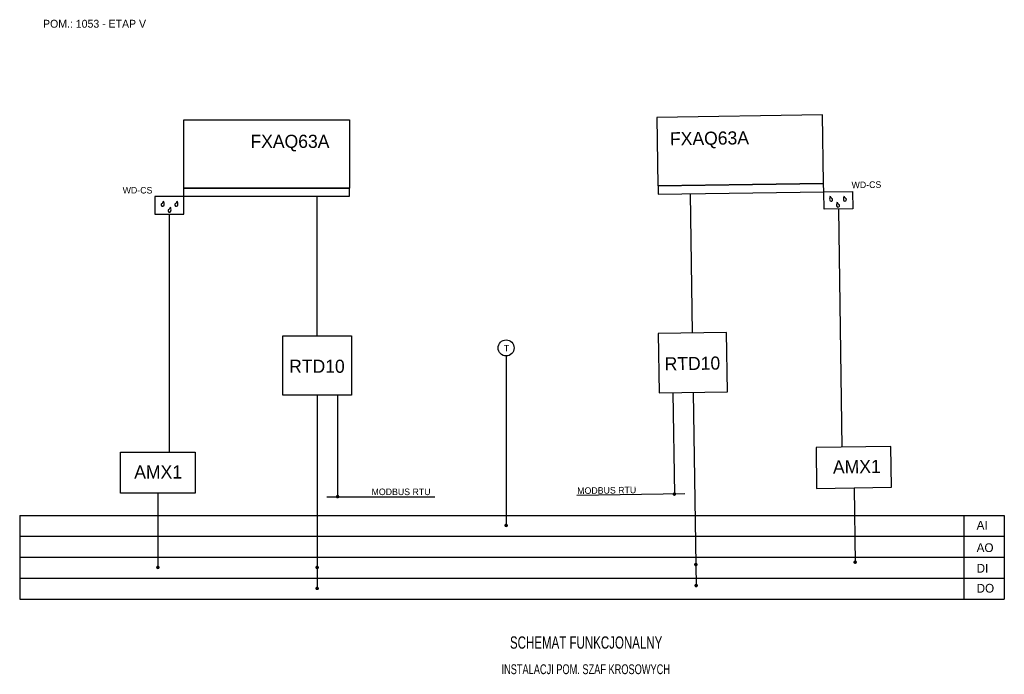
# Model space of a CAD drawing. Extents: x 14 to 294, y 3 to 190.
import ezdxf
from ezdxf.enums import TextEntityAlignment as Align

# ---------------------------------------------------------------- set-up
doc = ezdxf.new("R2010")
doc.units = 0
doc.header["$LTSCALE"] = 12
doc.header["$MEASUREMENT"] = 0
doc.linetypes.add('DASHDOT', pattern=[1, 0.5, -0.25, 0, -0.25])
doc.linetypes.add('SOLID', pattern=[0])
for name, color, linetype in [('KONTUR', 7, 'CONTINUOUS'), ('OPISY', 3, 'CONTINUOUS'), ('OSIE', 2, 'DASHDOT'), ('WYMIARY', 1, 'CONTINUOUS')]:
    doc.layers.add(name, color=color, linetype=linetype)
doc.styles.add('POLSKIS', font='POLSKIS')

msp = doc.modelspace()

# ---------------------------------------------------------------- linework, layer by layer
at = {"layer": 'KONTUR'}
for p, q in [((13.95, 48.7), (293.93, 48.7)), ((293.93, 48.7), (293.93, 24.82)), ((13.95, 42.73), (293.93, 42.73)), ((13.95, 36.76), (293.93, 36.76)), ((13.95, 30.79), (293.93, 30.79)), ((13.95, 24.82), (293.93, 24.82))]:
    msp.add_line(p, q, dxfattribs=at)
at = {"layer": 'KONTUR', "linetype": 'Continuous'}
msp.add_line((282.39, 48.74), (282.39, 24.8), dxfattribs=at)
at = {"layer": 'KONTUR', "linetype": 'SOLID'}
for points in [[(242.26, 162.56), (195.09, 161.85), (195.38, 142.4), (242.55, 143.1)], [(60.59, 161.2), (107.76, 161.2), (107.76, 141.74), (60.59, 141.74)], [(242.55, 143.1), (195.46, 142.4), (195.5, 139.99), (242.58, 140.69)], [(60.59, 141.74), (107.68, 141.74), (107.68, 139.33), (60.59, 139.33)], [(242.58, 140.69), (250.77, 140.81), (250.84, 135.86), (242.66, 135.74)], [(60.59, 139.33), (52.4, 139.33), (52.4, 134.37), (60.59, 134.37)], [(88.79, 99.75), (108.27, 99.75), (108.27, 82.85), (88.79, 82.85)], [(214.98, 100.7), (195.5, 100.4), (195.75, 83.51), (215.23, 83.8)], [(261.65, 68.29), (240.39, 67.98), (240.57, 56.37), (261.83, 56.68)], [(42.6, 66.65), (63.86, 66.65), (63.86, 55.04), (42.6, 55.04)]]:
    msp.add_lwpolyline(points, close=True, dxfattribs=at)
at = {"layer": 'KONTUR', "color": 1, "const_width": 0.5}
for points in [[(104.09, 54.01, 1), (104.59, 54.01, 1)], [(200.37, 54.74, -1), (199.87, 54.73, -1)], [(152.02, 45.83, 1), (152.52, 45.83, 1)], [(52.99, 33.89, 1), (53.49, 33.89, 1)], [(98.28, 33.89, 1), (98.78, 33.89, 1)], [(206.47, 34.7, -1), (205.97, 34.7, -1)], [(251.76, 35.38, -1), (251.26, 35.38, -1)], [(98.28, 27.92, 1), (98.78, 27.92, 1)], [(206.56, 28.73, -1), (206.06, 28.73, -1)]]:
    msp.add_lwpolyline(points, format="xyb", close=True, dxfattribs=at)
at = {"layer": 'KONTUR', "linetype": 'SOLID'}
for centre, radius, start, end in [((54.6, 137.03), 0.424, 125.8724, 353.4308), ((53.56, 138.46), 1.35, 305.8724, 341.8697), ((53.08, 137.2), 1.95, 353.4308, 25.6448), ((58.49, 137.03), 0.424, 125.8724, 353.4308), ((57.46, 138.46), 1.35, 305.8724, 341.8697), ((56.98, 137.2), 1.95, 353.4308, 25.6448), ((246.22, 138.62), 1.95, 155.2135, 187.4275), ((244.71, 138.42), 0.424, 187.4275, 54.9858), ((245.73, 139.87), 1.35, 198.9885, 234.9858), ((248.19, 136.94), 1.95, 155.2135, 187.4275), ((247.7, 138.2), 1.35, 198.9885, 234.9858), ((250.12, 138.68), 1.95, 155.2135, 187.4275), ((248.61, 138.48), 0.424, 187.4275, 54.9858), ((249.62, 139.93), 1.35, 198.9885, 234.9858), ((56.54, 135.32), 0.424, 125.8724, 353.4308), ((55.51, 136.76), 1.35, 305.8724, 341.8697), ((55.03, 135.5), 1.95, 353.4308, 25.6448), ((246.68, 136.75), 0.424, 187.4275, 54.9858)]:
    msp.add_arc(centre, radius, start, end, dxfattribs=at)
at = {"layer": 'OSIE', "color": 7, "linetype": 'Continuous'}
msp.add_circle((152.27, 96.29), 2.28, dxfattribs=at)
at = {"layer": 'WYMIARY', "color": 215, "linetype": 'SOLID', "true_color": 0xa953a0}
for p, q in [((205.24, 100.55), (204.65, 140.12)), ((98.53, 99.75), (98.53, 139.33))]:
    msp.add_line(p, q, dxfattribs=at)
at = {"layer": 'WYMIARY', "linetype": 'SOLID'}
for p, q in [((246.75, 135.8), (247.76, 68.09)), ((56.49, 134.37), (56.49, 66.65)), ((98.53, 82.85), (98.53, 27.7)), ((104.33, 82.85), (104.33, 54)), ((199.69, 83.57), (200.12, 54.72)), ((205.49, 83.65), (206.32, 28.51)), ((251.2, 56.52), (251.52, 35.13)), ((53.23, 55.04), (53.23, 33.65))]:
    msp.add_line(p, q, dxfattribs=at)
at = {"layer": 'WYMIARY', "linetype": 'Continuous'}
msp.add_line((152.27, 94.01), (152.27, 45.82), dxfattribs=at)
at = {"layer": 'WYMIARY', "color": 114, "linetype": 'SOLID', "true_color": 0x139b48}
for p, q in [((101.33, 54), (132.03, 54)), ((203.13, 54.77), (172.42, 54.31))]:
    msp.add_line(p, q, dxfattribs=at)
at = {"layer": 'WYMIARY'}
for p, q in [((13.95, 48.7), (13.95, 42.73)), ((13.95, 42.73), (13.95, 36.76)), ((13.95, 36.76), (13.95, 30.79)), ((13.95, 30.79), (13.95, 24.82))]:
    msp.add_line(p, q, dxfattribs=at)

# ---------------------------------------------------------------- texts
at = {"layer": 'KONTUR', "style": 'POLSKIS'}
msp.add_text('POM.: 1053 - ETAP V', height=2.2388, dxfattribs=at).set_placement((20.59, 187.37))
at = {"layer": 'KONTUR', "color": 4, "style": 'POLSKIS'}
for s, p in [('FXAQ63A', (79.56, 153.19)), ('RTD10', (90.57, 89.23)), ('AMX1', (46.52, 59.17))]:
    msp.add_text(s, height=3.731, dxfattribs=at).set_placement(p)
for s, p in [('FXAQ63A', (198.89, 153.9)), ('RTD10', (197.37, 89.91)), ('AMX1', (245.23, 60.56))]:
    msp.add_text(s, height=3.731, rotation=0.8582, dxfattribs=at).set_placement(p)
at = {"layer": 'KONTUR', "color": 3, "style": 'POLSKIS'}
for s, p in [('WD-CS', (250.51, 141.71)), ('MODBUS RTU', (172.5, 54.75))]:
    msp.add_text(s, height=1.866, rotation=0.8582, dxfattribs=at).set_placement(p)
for s, height, p in [('WD-CS', 1.866, (43.23, 140.22)), ('T', 1.87, (151.62, 95.31)), ('MODBUS RTU', 1.866, (114, 54.45))]:
    msp.add_text(s, height=height, dxfattribs=at).set_placement(p)
at = {"layer": 'OPISY', "style": 'POLSKIS'}
for s, p in [('AI', (286.06, 44.63)), ('AO', (286.06, 38.26)), ('DI', (286.06, 32.41)), ('DO', (286.06, 26.72))]:
    msp.add_text(s, height=2.487, dxfattribs=at).set_placement(p)
at = {"layer": 'OPISY', "color": 4, "style": 'POLSKIS', "width": 0.7}
for s, height, p in [('SCHEMAT FUNKCJONALNY', 3.5, (175.02, 10.78)), ('INSTALACJI POM. SZAF KROSOWYCH', 2.8, (174.91, 3.54))]:
    msp.add_text(s, height=height, dxfattribs=at).set_placement(p, align=Align.CENTER)

doc.saveas('drawing.dxf')
